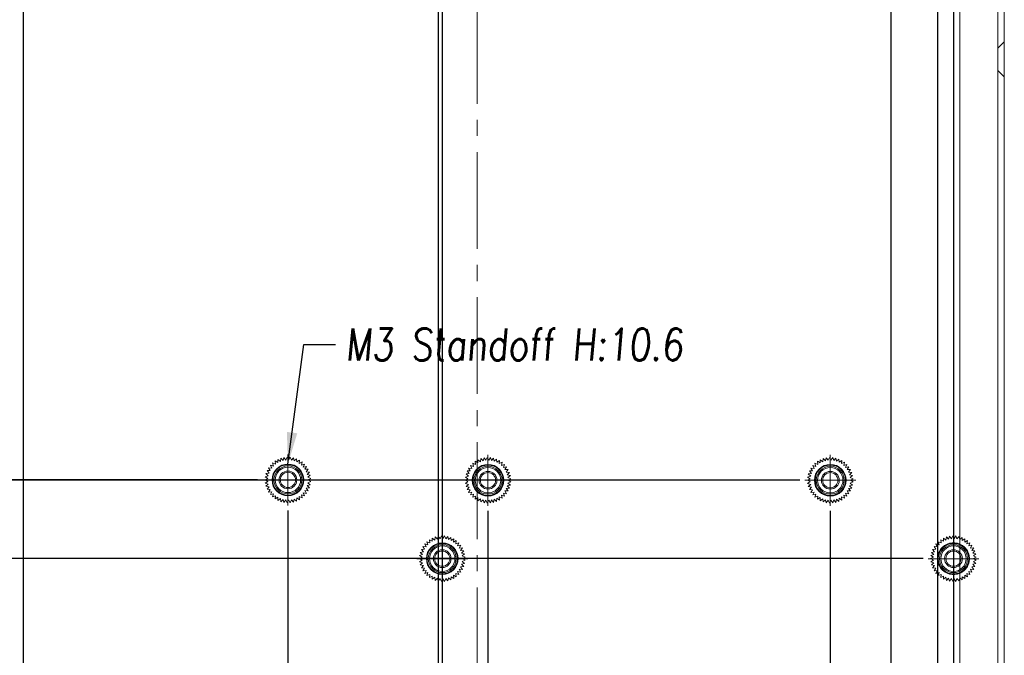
# Model space of a CAD drawing. Header units: millimetres. Extents: x 4497 to 11741, y 5958 to 12619.
# Tile 161 of 256: x 5378 to 5533, y 9613 to 9713. Entities that reach past the tile are written whole.
import ezdxf

# ---------------------------------------------------------------- set-up
doc = ezdxf.new("R2010")
doc.units = ezdxf.units.MM
doc.header["$LTSCALE"] = 0.8
doc.header["$PDMODE"] = 3
doc.header["$PDSIZE"] = 0.3125
for name, pattern in [('CENTER', [50.8, 31.75, -6.35, 6.35, -6.35]), ('CENTER2', [28.575, 19.05, -3.175, 3.175, -3.175]), ('HIDDEN', [9.525, 6.35, -3.175])]:
    doc.linetypes.add(name, pattern=pattern)
doc.layers.get('0').update_dxf_attribs({"linetype": 'CONTINUOUS', "lineweight": 0})
doc.layers.get('Defpoints').update_dxf_attribs({"linetype": 'CONTINUOUS', "lineweight": 0})
for name, color, linetype, lineweight in [('1', 2, 'CENTER', 0), ('2', 3, 'CONTINUOUS', 0), ('3', 5, 'HIDDEN', 0), ('4', 1, 'CENTER2', 9), ('M3-4', 6, 'CONTINUOUS', 0)]:
    doc.layers.add(name, color=color, linetype=linetype, lineweight=lineweight)
doc.styles.get("Standard").update_dxf_attribs({"font": 'romans.shx', "width": 0.8, "oblique": 5, "bigfont": 'whgtxt.shx'})
doc.dimstyles.get("Standard").update_dxf_attribs({"dimtxt": 2.5, "dimasz": 2.5, "dimexe": 0.8, "dimexo": 0.8, "dimgap": 0.8, "dimtad": 1, "dimdsep": 46, "dimtxsty": 'Standard', "dimcen": 0, "dimclrd": 3, "dimclre": 3, "dimclrt": 3, "dimazin": 0, "dimtp": 0.001, "dimtm": 0.001, "dimtfac": 1, "dimtmove": 0, "dimatfit": 3, "dimfxl": 0, "dimtolj": 1, "dimarcsym": 0})

# ---------------------------------------------------------------- blocks, each defined once
blk = doc.blocks.new('X')
at = {"layer": '1'}
for p, q in [((5251.84, 13719.59), (5251.84, 13727.59)), ((5247.84, 13723.59), (5255.84, 13723.59))]:
    blk.add_line(p, q, dxfattribs=at)
blk = doc.blocks.new('*D253')
at = {"layer": '2', "color": 3, "lineweight": -2}
for p, q in [((5520.37, 9627.81), (5347.67, 9627.81)), ((5348.47, 9606.46), (5348.47, 9625.31)), ((5351.37, 9603.96), (5347.67, 9603.96))]:
    blk.add_line(p, q, dxfattribs=at)
at = {"layer": '2', "color": 3}
for points in [[(5348.05, 9625.31), (5348.88, 9625.31), (5348.47, 9627.81)], [(5348.05, 9606.46), (5348.88, 9606.46), (5348.47, 9603.96)]]:
    blk.add_solid(points, dxfattribs=at)
at = {"layer": 'Defpoints', "color": 0}
for p in [(5348.47, 9627.81), (5521.17, 9627.81), (5352.17, 9603.96)]:
    blk.add_point(p, dxfattribs=at)
at = {"layer": '2', "color": 3, "insert": (5346.42, 9615.88), "char_height": 2.5, "attachment_point": 5, "rotation": 90}
blk.add_mtext('\\A1;23.85', dxfattribs=at)
blk = doc.blocks.new('*D254')
at = {"layer": '2', "color": 3, "lineweight": -2}
for p, q in [((5500.97, 9640.16), (5343.17, 9640.16)), ((5343.97, 9606.46), (5343.97, 9637.66)), ((5351.37, 9603.96), (5343.17, 9603.96))]:
    blk.add_line(p, q, dxfattribs=at)
at = {"layer": '2', "color": 3}
for points in [[(5343.55, 9637.66), (5344.38, 9637.66), (5343.97, 9640.16)], [(5343.55, 9606.46), (5344.38, 9606.46), (5343.97, 9603.96)]]:
    blk.add_solid(points, dxfattribs=at)
at = {"layer": 'Defpoints', "color": 0}
for p in [(5343.97, 9640.16), (5501.77, 9640.16), (5352.17, 9603.96)]:
    blk.add_point(p, dxfattribs=at)
at = {"layer": '2', "color": 3, "insert": (5341.92, 9622.06), "char_height": 2.5, "attachment_point": 5, "rotation": 90}
blk.add_mtext('\\A1;36.2', dxfattribs=at)
blk = doc.blocks.new('*D255')
at = {"layer": '2', "color": 3, "lineweight": -2}
for p, q in [((5415.57, 9640.21), (5338.67, 9640.21)), ((5339.47, 9606.46), (5339.47, 9637.71)), ((5351.37, 9603.96), (5338.67, 9603.96))]:
    blk.add_line(p, q, dxfattribs=at)
at = {"layer": '2', "color": 3}
for points in [[(5339.05, 9637.71), (5339.88, 9637.71), (5339.47, 9640.21)], [(5339.05, 9606.46), (5339.88, 9606.46), (5339.47, 9603.96)]]:
    blk.add_solid(points, dxfattribs=at)
at = {"layer": 'Defpoints', "color": 0}
for p in [(5339.47, 9640.21), (5416.37, 9640.21), (5352.17, 9603.96)]:
    blk.add_point(p, dxfattribs=at)
at = {"layer": '2', "color": 3, "insert": (5337.42, 9622.08), "char_height": 2.5, "attachment_point": 5, "rotation": 90}
blk.add_mtext('\\A1;36.25', dxfattribs=at)
blk = doc.blocks.new('*D256')
at = {"layer": '2', "color": 3, "lineweight": -2}
for p, q in [((5520.37, 9742.81), (5334.17, 9742.81)), ((5334.97, 9606.46), (5334.97, 9740.31)), ((5351.37, 9603.96), (5334.17, 9603.96))]:
    blk.add_line(p, q, dxfattribs=at)
at = {"layer": '2', "color": 3}
for points in [[(5334.55, 9740.31), (5335.38, 9740.31), (5334.97, 9742.81)], [(5334.55, 9606.46), (5335.38, 9606.46), (5334.97, 9603.96)]]:
    blk.add_solid(points, dxfattribs=at)
at = {"layer": 'Defpoints', "color": 0}
for p in [(5334.97, 9742.81), (5521.17, 9742.81), (5352.17, 9603.96)]:
    blk.add_point(p, dxfattribs=at)
at = {"layer": '2', "color": 3, "insert": (5332.92, 9673.38), "char_height": 2.5, "attachment_point": 5, "rotation": 90}
blk.add_mtext('\\A1;138.85', dxfattribs=at)
blk = doc.blocks.new('*D258')
at = {"layer": '2', "color": 3, "lineweight": -2}
for p, q in [((5520.37, 9838.81), (5325.17, 9838.81)), ((5325.97, 9606.46), (5325.97, 9836.31)), ((5351.37, 9603.96), (5325.17, 9603.96))]:
    blk.add_line(p, q, dxfattribs=at)
at = {"layer": '2', "color": 3}
for points in [[(5325.55, 9836.31), (5326.38, 9836.31), (5325.97, 9838.81)], [(5325.55, 9606.46), (5326.38, 9606.46), (5325.97, 9603.96)]]:
    blk.add_solid(points, dxfattribs=at)
at = {"layer": 'Defpoints', "color": 0}
for p in [(5325.97, 9838.81), (5521.17, 9838.81), (5352.17, 9603.96)]:
    blk.add_point(p, dxfattribs=at)
at = {"layer": '2', "color": 3, "insert": (5323.92, 9721.38), "char_height": 2.5, "attachment_point": 5, "rotation": 90}
blk.add_mtext('\\A1;234.85', dxfattribs=at)
blk = doc.blocks.new('*D259')
at = {"layer": '2', "color": 3, "lineweight": -2}
for p, q in [((5443.22, 9857.46), (5320.67, 9857.46)), ((5321.47, 9606.46), (5321.47, 9854.96)), ((5351.37, 9603.96), (5320.67, 9603.96))]:
    blk.add_line(p, q, dxfattribs=at)
at = {"layer": '2', "color": 3}
for points in [[(5321.05, 9854.96), (5321.88, 9854.96), (5321.47, 9857.46)], [(5321.05, 9606.46), (5321.88, 9606.46), (5321.47, 9603.96)]]:
    blk.add_solid(points, dxfattribs=at)
at = {"layer": 'Defpoints', "color": 0}
for p in [(5321.47, 9857.46), (5444.02, 9857.46), (5352.17, 9603.96)]:
    blk.add_point(p, dxfattribs=at)
at = {"layer": '2', "color": 3, "insert": (5319.42, 9730.71), "char_height": 2.5, "attachment_point": 5, "rotation": 90}
blk.add_mtext('\\A1;253.5', dxfattribs=at)
blk = doc.blocks.new('*D260')
at = {"layer": '2', "color": 3, "lineweight": -2}
for p, q in [((5443.22, 9872.46), (5316.17, 9872.46)), ((5316.97, 9606.46), (5316.97, 9869.96)), ((5351.37, 9603.96), (5316.17, 9603.96))]:
    blk.add_line(p, q, dxfattribs=at)
at = {"layer": '2', "color": 3}
for points in [[(5316.55, 9869.96), (5317.38, 9869.96), (5316.97, 9872.46)], [(5316.55, 9606.46), (5317.38, 9606.46), (5316.97, 9603.96)]]:
    blk.add_solid(points, dxfattribs=at)
at = {"layer": 'Defpoints', "color": 0}
for p in [(5316.97, 9872.46), (5444.02, 9872.46), (5352.17, 9603.96)]:
    blk.add_point(p, dxfattribs=at)
at = {"layer": '2', "color": 3, "insert": (5314.92, 9738.21), "char_height": 2.5, "attachment_point": 5, "rotation": 90}
blk.add_mtext('\\A1;268.5', dxfattribs=at)
blk = doc.blocks.new('*D261')
at = {"layer": '2', "color": 3, "lineweight": -2}
for p, q in [((5517.87, 9876.46), (5311.67, 9876.46)), ((5312.47, 9606.46), (5312.47, 9873.96)), ((5351.37, 9603.96), (5311.67, 9603.96))]:
    blk.add_line(p, q, dxfattribs=at)
at = {"layer": '2', "color": 3}
for points in [[(5312.05, 9873.96), (5312.88, 9873.96), (5312.47, 9876.46)], [(5312.05, 9606.46), (5312.88, 9606.46), (5312.47, 9603.96)]]:
    blk.add_solid(points, dxfattribs=at)
at = {"layer": 'Defpoints', "color": 0}
for p in [(5312.47, 9876.46), (5518.67, 9876.46), (5352.17, 9603.96)]:
    blk.add_point(p, dxfattribs=at)
at = {"layer": '2', "color": 3, "insert": (5310.42, 9740.21), "char_height": 2.5, "attachment_point": 5, "rotation": 90}
blk.add_mtext('\\A1;272.5', dxfattribs=at)
blk = doc.blocks.new('*D262')
at = {"layer": '2', "color": 3, "lineweight": -2}
for p, q in [((5517.87, 9891.46), (5307.17, 9891.46)), ((5307.97, 9606.46), (5307.97, 9888.96)), ((5351.37, 9603.96), (5307.17, 9603.96))]:
    blk.add_line(p, q, dxfattribs=at)
at = {"layer": '2', "color": 3}
for points in [[(5307.55, 9888.96), (5308.38, 9888.96), (5307.97, 9891.46)], [(5307.55, 9606.46), (5308.38, 9606.46), (5307.97, 9603.96)]]:
    blk.add_solid(points, dxfattribs=at)
at = {"layer": 'Defpoints', "color": 0}
for p in [(5307.97, 9891.46), (5518.67, 9891.46), (5352.17, 9603.96)]:
    blk.add_point(p, dxfattribs=at)
at = {"layer": '2', "color": 3, "insert": (5305.92, 9747.71), "char_height": 2.5, "attachment_point": 5, "rotation": 90}
blk.add_mtext('\\A1;287.5', dxfattribs=at)
blk = doc.blocks.new('*D267')
at = {"layer": '2', "color": 3, "lineweight": -2}
for p, q in [((5451.87, 9635.36), (5451.87, 9284.87)), ((5447.67, 9285.67), (5435.69, 9285.67)), ((5450.17, 9283.26), (5450.17, 9286.47)), ((5451.87, 9285.67), (5450.17, 9285.67)), ((5454.37, 9285.67), (5456.87, 9285.67))]:
    blk.add_line(p, q, dxfattribs=at)
at = {"layer": '2', "color": 3}
for points in [[(5447.67, 9286.08), (5447.67, 9285.25), (5450.17, 9285.67)], [(5454.37, 9286.08), (5454.37, 9285.25), (5451.87, 9285.67)]]:
    blk.add_solid(points, dxfattribs=at)
at = {"layer": 'Defpoints', "color": 0}
for p in [(5451.87, 9636.16), (5451.87, 9285.67), (5450.17, 9282.46)]:
    blk.add_point(p, dxfattribs=at)
at = {"layer": '2', "color": 3, "insert": (5438.46, 9287.72), "char_height": 2.5, "attachment_point": 5}
blk.add_mtext('\\A1;1.7', dxfattribs=at)
blk = doc.blocks.new('*D269')
at = {"layer": '2', "color": 3, "lineweight": -2}
for p, q in [((5505.77, 9635.36), (5505.77, 9270.87)), ((5450.17, 9281.66), (5450.17, 9270.87)), ((5452.67, 9271.67), (5503.27, 9271.67))]:
    blk.add_line(p, q, dxfattribs=at)
at = {"layer": '2', "color": 3}
for points in [[(5452.67, 9272.09), (5452.67, 9271.26), (5450.17, 9271.67)], [(5503.27, 9272.09), (5503.27, 9271.26), (5505.77, 9271.67)]]:
    blk.add_solid(points, dxfattribs=at)
at = {"layer": 'Defpoints', "color": 0}
for p in [(5505.77, 9636.16), (5450.17, 9282.46), (5505.77, 9271.67)]:
    blk.add_point(p, dxfattribs=at)
at = {"layer": '2', "color": 3, "insert": (5477.97, 9273.72), "char_height": 2.5, "attachment_point": 5}
blk.add_mtext('\\A1;55.6', dxfattribs=at)
blk = doc.blocks.new('*D270')
at = {"layer": '2', "color": 3, "lineweight": -2}
for p, q in [((5515.32, 9856.66), (5515.32, 9261.87)), ((5450.17, 9281.66), (5450.17, 9261.87)), ((5452.67, 9262.67), (5512.82, 9262.67))]:
    blk.add_line(p, q, dxfattribs=at)
at = {"layer": '2', "color": 3}
for points in [[(5452.67, 9263.09), (5452.67, 9262.26), (5450.17, 9262.67)], [(5512.82, 9263.09), (5512.82, 9262.26), (5515.32, 9262.67)]]:
    blk.add_solid(points, dxfattribs=at)
at = {"layer": 'Defpoints', "color": 0}
for p in [(5515.32, 9857.46), (5450.17, 9282.46), (5515.32, 9262.67)]:
    blk.add_point(p, dxfattribs=at)
at = {"layer": '2', "color": 3, "insert": (5482.75, 9264.72), "char_height": 2.5, "attachment_point": 5}
blk.add_mtext('\\A1;65.15', dxfattribs=at)
blk = doc.blocks.new('*D272')
at = {"layer": '2', "color": 3, "lineweight": -2}
for p, q in [((5522.67, 9886.66), (5522.67, 9257.37)), ((5450.17, 9281.66), (5450.17, 9257.37)), ((5452.67, 9258.17), (5520.17, 9258.17))]:
    blk.add_line(p, q, dxfattribs=at)
at = {"layer": '2', "color": 3}
for points in [[(5452.67, 9258.59), (5452.67, 9257.76), (5450.17, 9258.17)], [(5520.17, 9258.59), (5520.17, 9257.76), (5522.67, 9258.17)]]:
    blk.add_solid(points, dxfattribs=at)
at = {"layer": 'Defpoints', "color": 0}
for p in [(5522.67, 9887.46), (5450.17, 9282.46), (5522.67, 9258.17)]:
    blk.add_point(p, dxfattribs=at)
at = {"layer": '2', "color": 3, "insert": (5486.42, 9260.22), "char_height": 2.5, "attachment_point": 5}
blk.add_mtext('\\A1;72.5', dxfattribs=at)
blk = doc.blocks.new('*D273')
at = {"layer": '2', "color": 3, "lineweight": -2}
for p, q in [((5525.17, 9834.01), (5525.17, 9248.37)), ((5450.17, 9281.66), (5450.17, 9248.37)), ((5452.67, 9249.17), (5522.67, 9249.17))]:
    blk.add_line(p, q, dxfattribs=at)
at = {"layer": '2', "color": 3}
for points in [[(5452.67, 9249.59), (5452.67, 9248.76), (5450.17, 9249.17)], [(5522.67, 9249.59), (5522.67, 9248.76), (5525.17, 9249.17)]]:
    blk.add_solid(points, dxfattribs=at)
at = {"layer": 'Defpoints', "color": 0}
for p in [(5525.17, 9834.81), (5450.17, 9282.46), (5525.17, 9249.17)]:
    blk.add_point(p, dxfattribs=at)
at = {"layer": '2', "color": 3, "insert": (5487.67, 9251.22), "char_height": 2.5, "attachment_point": 5}
blk.add_mtext('\\A1;75', dxfattribs=at)
blk = doc.blocks.new('*D276')
at = {"layer": '2', "color": 3, "lineweight": -2}
for p, q in [((5444.67, 9834.01), (5444.67, 9270.87)), ((5450.17, 9285.67), (5450.17, 9270.87)), ((5442.17, 9271.67), (5433.84, 9271.67)), ((5450.17, 9271.67), (5444.67, 9271.67)), ((5452.67, 9271.67), (5455.17, 9271.67))]:
    blk.add_line(p, q, dxfattribs=at)
at = {"layer": '2', "color": 3}
for points in [[(5442.17, 9272.09), (5442.17, 9271.26), (5444.67, 9271.67)], [(5452.67, 9272.09), (5452.67, 9271.26), (5450.17, 9271.67)]]:
    blk.add_solid(points, dxfattribs=at)
at = {"layer": 'Defpoints', "color": 0}
for p in [(5444.67, 9834.81), (5450.17, 9286.47), (5444.67, 9271.67)]:
    blk.add_point(p, dxfattribs=at)
at = {"layer": '2', "color": 3, "insert": (5436.75, 9273.72), "char_height": 2.5, "attachment_point": 5}
blk.add_mtext('\\A1;5.5', dxfattribs=at)
blk = doc.blocks.new('*D277')
at = {"layer": '2', "color": 3, "lineweight": -2}
for p, q in [((5444.02, 9856.66), (5444.02, 9266.37)), ((5450.17, 9285.67), (5450.17, 9266.37)), ((5441.52, 9267.17), (5431.41, 9267.17)), ((5450.17, 9267.17), (5444.02, 9267.17)), ((5452.67, 9267.17), (5455.17, 9267.17))]:
    blk.add_line(p, q, dxfattribs=at)
at = {"layer": '2', "color": 3}
for points in [[(5441.52, 9267.59), (5441.52, 9266.76), (5444.02, 9267.17)], [(5452.67, 9267.59), (5452.67, 9266.76), (5450.17, 9267.17)]]:
    blk.add_solid(points, dxfattribs=at)
at = {"layer": 'Defpoints', "color": 0}
for p in [(5444.02, 9857.46), (5450.17, 9286.47), (5444.02, 9267.17)]:
    blk.add_point(p, dxfattribs=at)
at = {"layer": '2', "color": 3, "insert": (5435.22, 9269.22), "char_height": 2.5, "attachment_point": 5}
blk.add_mtext('\\A1;6.15', dxfattribs=at)
blk = doc.blocks.new('*D279')
at = {"layer": '2', "color": 3, "lineweight": -2}
for p, q in [((5420.37, 9635.41), (5420.37, 9257.37)), ((5450.17, 9285.67), (5450.17, 9257.37)), ((5447.67, 9258.17), (5422.87, 9258.17))]:
    blk.add_line(p, q, dxfattribs=at)
at = {"layer": '2', "color": 3}
for points in [[(5422.87, 9258.59), (5422.87, 9257.76), (5420.37, 9258.17)], [(5447.67, 9258.59), (5447.67, 9257.76), (5450.17, 9258.17)]]:
    blk.add_solid(points, dxfattribs=at)
at = {"layer": 'Defpoints', "color": 0}
for p in [(5420.37, 9636.21), (5450.17, 9286.47), (5420.37, 9258.17)]:
    blk.add_point(p, dxfattribs=at)
at = {"layer": '2', "color": 3, "insert": (5435.27, 9260.22), "char_height": 2.5, "attachment_point": 5}
blk.add_mtext('\\A1;29.8', dxfattribs=at)
blk = doc.blocks.new('*D282')
at = {"layer": '2', "color": 3, "lineweight": -2}
for p, q in [((5378.67, 9871.66), (5378.67, 9243.87)), ((5450.17, 9285.67), (5450.17, 9243.87)), ((5447.67, 9244.67), (5381.17, 9244.67))]:
    blk.add_line(p, q, dxfattribs=at)
at = {"layer": '2', "color": 3}
for points in [[(5381.17, 9245.09), (5381.17, 9244.26), (5378.67, 9244.67)], [(5447.67, 9245.09), (5447.67, 9244.26), (5450.17, 9244.67)]]:
    blk.add_solid(points, dxfattribs=at)
at = {"layer": 'Defpoints', "color": 0}
for p in [(5378.67, 9872.46), (5450.17, 9286.47), (5378.67, 9244.67)]:
    blk.add_point(p, dxfattribs=at)
at = {"layer": '2', "color": 3, "insert": (5414.42, 9246.72), "char_height": 2.5, "attachment_point": 5}
blk.add_mtext('\\A1;71.5', dxfattribs=at)

msp = doc.modelspace()

# ---------------------------------------------------------------- linework, layer by layer
at = {"linetype": 'Continuous'}
for p, q in [((5533.171, 9303.457), (5533.171, 9904.457)), ((5532.171, 9303.457), (5532.171, 9780.457)), ((5526.171, 9779.457), (5526.171, 9304.457)), ((5418.793, 9642.94), (5418.793, 9643.442)), ((5418.793, 9643.442), (5419.188, 9643.133)), ((5419.188, 9643.133), (5419.258, 9643.63)), ((5419.258, 9643.63), (5419.607, 9643.269)), ((5419.607, 9643.269), (5419.746, 9643.752)), ((5419.746, 9643.752), (5420.041, 9643.346)), ((5420.041, 9643.346), (5420.245, 9643.804)), ((5420.245, 9643.804), (5420.481, 9643.361)), ((5420.481, 9643.361), (5420.747, 9643.787)), ((5420.747, 9643.787), (5420.919, 9643.315)), ((5420.919, 9643.315), (5421.242, 9643.7)), ((5421.242, 9643.7), (5421.346, 9643.208)), ((5421.346, 9643.208), (5421.719, 9643.545)), ((5421.719, 9643.545), (5421.754, 9643.043)), ((5421.754, 9643.043), (5422.171, 9643.324)), ((5422.171, 9643.324), (5422.136, 9642.823)), ((5417.584, 9641.688), (5417.318, 9642.114)), ((5417.318, 9642.114), (5417.817, 9642.062)), ((5417.817, 9642.062), (5417.613, 9642.521)), ((5417.613, 9642.521), (5418.1, 9642.399)), ((5418.1, 9642.399), (5417.962, 9642.882)), ((5417.962, 9642.882), (5418.428, 9642.694)), ((5418.428, 9642.694), (5418.358, 9643.191)), ((5418.358, 9643.191), (5418.793, 9642.94)), ((5422.136, 9642.823), (5422.587, 9643.043)), ((5422.587, 9643.043), (5422.483, 9642.552)), ((5422.483, 9642.552), (5422.96, 9642.707)), ((5422.96, 9642.707), (5422.789, 9642.235)), ((5422.789, 9642.235), (5423.283, 9642.323)), ((5423.283, 9642.323), (5423.047, 9641.879)), ((5423.047, 9641.879), (5423.549, 9641.897)), ((5423.549, 9641.897), (5423.254, 9641.49)), ((5416.771, 9640.207), (5417.222, 9640.427)), ((5417.222, 9639.986), (5416.771, 9640.207)), ((5416.806, 9640.708), (5417.283, 9640.863)), ((5417.222, 9640.427), (5416.806, 9640.708)), ((5416.91, 9641.199), (5417.405, 9641.286)), ((5417.283, 9640.863), (5416.91, 9641.199)), ((5417.082, 9641.671), (5417.584, 9641.688)), ((5417.405, 9641.286), (5417.082, 9641.671)), ((5423.254, 9641.49), (5423.754, 9641.438)), ((5423.754, 9641.438), (5423.405, 9641.077)), ((5423.405, 9641.077), (5423.892, 9640.955)), ((5423.892, 9640.955), (5423.496, 9640.646)), ((5423.496, 9640.646), (5423.962, 9640.458)), ((5423.962, 9640.458), (5423.527, 9640.207)), ((5423.527, 9640.207), (5423.962, 9639.956)), ((5416.806, 9639.706), (5417.222, 9639.986)), ((5417.283, 9639.55), (5416.806, 9639.706)), ((5416.91, 9639.214), (5417.283, 9639.55)), ((5417.405, 9639.127), (5416.91, 9639.214)), ((5417.082, 9638.742), (5417.405, 9639.127)), ((5417.584, 9638.725), (5417.082, 9638.742)), ((5417.318, 9638.299), (5417.584, 9638.725)), ((5423.754, 9638.975), (5423.254, 9638.923)), ((5423.254, 9638.923), (5423.549, 9638.517)), ((5423.892, 9639.458), (5423.405, 9639.337)), ((5423.405, 9639.337), (5423.754, 9638.975)), ((5423.962, 9639.956), (5423.496, 9639.767)), ((5423.496, 9639.767), (5423.892, 9639.458)), ((5417.817, 9638.351), (5417.318, 9638.299)), ((5417.613, 9637.893), (5417.817, 9638.351)), ((5418.1, 9638.014), (5417.613, 9637.893)), ((5417.962, 9637.531), (5418.1, 9638.014)), ((5418.428, 9637.719), (5417.962, 9637.531)), ((5418.358, 9637.222), (5418.428, 9637.719)), ((5418.793, 9637.473), (5418.358, 9637.222)), ((5418.793, 9636.971), (5418.793, 9637.473)), ((5419.188, 9637.28), (5418.793, 9636.971)), ((5419.258, 9636.783), (5419.188, 9637.28)), ((5419.607, 9637.144), (5419.258, 9636.783)), ((5419.746, 9636.661), (5419.607, 9637.144)), ((5420.041, 9637.068), (5419.746, 9636.661)), ((5420.245, 9636.609), (5420.041, 9637.068)), ((5420.919, 9637.098), (5420.747, 9636.626)), ((5421.242, 9636.714), (5420.919, 9637.098)), ((5421.346, 9637.205), (5421.242, 9636.714)), ((5421.719, 9636.869), (5421.346, 9637.205)), ((5421.754, 9637.37), (5421.719, 9636.869)), ((5422.171, 9637.089), (5421.754, 9637.37)), ((5422.136, 9637.59), (5422.171, 9637.089)), ((5422.587, 9637.37), (5422.136, 9637.59)), ((5422.483, 9637.861), (5422.587, 9637.37)), ((5422.96, 9637.706), (5422.483, 9637.861)), ((5422.789, 9638.178), (5422.96, 9637.706)), ((5423.283, 9638.091), (5422.789, 9638.178)), ((5423.047, 9638.534), (5423.283, 9638.091)), ((5423.549, 9638.517), (5423.047, 9638.534)), ((5420.481, 9637.052), (5420.245, 9636.609)), ((5420.747, 9636.626), (5420.481, 9637.052))]:
    msp.add_line(p, q, dxfattribs=at)
for centre, radius in [((5420.371, 9640.207), 2.5), ((5420.371, 9640.207), 2.5), ((5420.371, 9640.207), 2.5), ((5420.371, 9640.207), 2.4), ((5420.371, 9640.207), 2.2), ((5420.371, 9640.207), 2), ((5451.871, 9640.157), 2.5), ((5451.871, 9640.157), 2.5), ((5505.771, 9640.157), 2.5), ((5505.771, 9640.157), 2.5), ((5420.371, 9640.207), 1.4), ((5420.371, 9640.207), 1.2), ((5444.671, 9627.807), 2.5), ((5444.671, 9627.807), 2.5)]:
    msp.add_circle(centre, radius, dxfattribs=at)
msp.add_arc((5525.171, 9627.807), 2.5, 66.32505, 293.67495, dxfattribs=at)
msp.add_arc((5525.171, 9627.807), 2.5, 66.32505, 293.67495, dxfattribs=at)
at = {"layer": '3'}
for p, q in [((5533.171, 9709.207), (5532.171, 9708.207)), ((5532.171, 9704.707), (5533.171, 9703.707))]:
    msp.add_line(p, q, dxfattribs=at)
msp.add_arc((5525.171, 9627.807), 2.5, 293.67495, 66.32505, dxfattribs=at)
msp.add_arc((5525.171, 9627.807), 2.5, 293.67495, 66.32505, dxfattribs=at)
at = {"layer": '4'}
msp.add_line((5450.171, 9920.457), (5450.171, 9282.457), dxfattribs=at)
at = {"layer": 'M3-4', "linetype": 'Continuous'}
for p, q in [((5450.293, 9643.392), (5450.688, 9643.083)), ((5450.293, 9642.89), (5450.293, 9643.392)), ((5450.688, 9643.083), (5450.758, 9643.58)), ((5450.758, 9643.58), (5451.107, 9643.219)), ((5451.107, 9643.219), (5451.246, 9643.702)), ((5451.246, 9643.702), (5451.541, 9643.296)), ((5451.541, 9643.296), (5451.745, 9643.754)), ((5451.745, 9643.754), (5451.981, 9643.311)), ((5451.981, 9643.311), (5452.247, 9643.737)), ((5452.247, 9643.737), (5452.419, 9643.265)), ((5452.419, 9643.265), (5452.742, 9643.65)), ((5452.742, 9643.65), (5452.846, 9643.158)), ((5452.846, 9643.158), (5453.219, 9643.495)), ((5453.219, 9643.495), (5453.254, 9642.993)), ((5453.254, 9642.993), (5453.671, 9643.274)), ((5453.671, 9643.274), (5453.636, 9642.773)), ((5504.193, 9643.392), (5504.588, 9643.083)), ((5504.193, 9642.89), (5504.193, 9643.392)), ((5504.588, 9643.083), (5504.658, 9643.58)), ((5504.658, 9643.58), (5505.007, 9643.219)), ((5505.007, 9643.219), (5505.146, 9643.702)), ((5505.146, 9643.702), (5505.441, 9643.296)), ((5505.441, 9643.296), (5505.645, 9643.754)), ((5505.645, 9643.754), (5505.881, 9643.311)), ((5505.881, 9643.311), (5506.147, 9643.737)), ((5506.147, 9643.737), (5506.319, 9643.265)), ((5506.319, 9643.265), (5506.642, 9643.65)), ((5506.642, 9643.65), (5506.746, 9643.158)), ((5506.746, 9643.158), (5507.119, 9643.495)), ((5507.119, 9643.495), (5507.154, 9642.993)), ((5507.154, 9642.993), (5507.571, 9643.274)), ((5507.571, 9643.274), (5507.536, 9642.773)), ((5448.818, 9642.064), (5449.317, 9642.012)), ((5449.084, 9641.638), (5448.818, 9642.064)), ((5449.113, 9642.471), (5449.6, 9642.349)), ((5449.317, 9642.012), (5449.113, 9642.471)), ((5449.462, 9642.832), (5449.928, 9642.644)), ((5449.6, 9642.349), (5449.462, 9642.832)), ((5449.858, 9643.141), (5450.293, 9642.89)), ((5449.928, 9642.644), (5449.858, 9643.141)), ((5453.636, 9642.773), (5454.087, 9642.993)), ((5454.087, 9642.993), (5453.983, 9642.502)), ((5453.983, 9642.502), (5454.46, 9642.657)), ((5454.46, 9642.657), (5454.289, 9642.185)), ((5454.289, 9642.185), (5454.783, 9642.273)), ((5454.783, 9642.273), (5454.547, 9641.829)), ((5454.547, 9641.829), (5455.049, 9641.847)), ((5455.049, 9641.847), (5454.754, 9641.44)), ((5502.718, 9642.064), (5503.217, 9642.012)), ((5502.984, 9641.638), (5502.718, 9642.064)), ((5503.013, 9642.471), (5503.5, 9642.349)), ((5503.217, 9642.012), (5503.013, 9642.471)), ((5503.362, 9642.832), (5503.828, 9642.644)), ((5503.5, 9642.349), (5503.362, 9642.832)), ((5503.758, 9643.141), (5504.193, 9642.89)), ((5503.828, 9642.644), (5503.758, 9643.141)), ((5507.536, 9642.773), (5507.987, 9642.993)), ((5507.987, 9642.993), (5507.883, 9642.502)), ((5507.883, 9642.502), (5508.36, 9642.657)), ((5508.36, 9642.657), (5508.189, 9642.185)), ((5508.189, 9642.185), (5508.683, 9642.273)), ((5508.683, 9642.273), (5508.447, 9641.829)), ((5508.447, 9641.829), (5508.949, 9641.847)), ((5508.949, 9641.847), (5508.654, 9641.44)), ((5448.271, 9640.157), (5448.722, 9640.377)), ((5448.306, 9640.658), (5448.783, 9640.813)), ((5448.722, 9640.377), (5448.306, 9640.658)), ((5448.41, 9641.149), (5448.905, 9641.236)), ((5448.783, 9640.813), (5448.41, 9641.149)), ((5448.582, 9641.621), (5449.084, 9641.638)), ((5448.905, 9641.236), (5448.582, 9641.621)), ((5454.754, 9641.44), (5455.254, 9641.388)), ((5455.254, 9641.388), (5454.905, 9641.027)), ((5454.905, 9641.027), (5455.392, 9640.905)), ((5455.392, 9640.905), (5454.996, 9640.596)), ((5454.996, 9640.596), (5455.462, 9640.408)), ((5455.462, 9640.408), (5455.027, 9640.157)), ((5502.171, 9640.157), (5502.622, 9640.377)), ((5502.206, 9640.658), (5502.683, 9640.813)), ((5502.622, 9640.377), (5502.206, 9640.658)), ((5502.31, 9641.149), (5502.805, 9641.236)), ((5502.683, 9640.813), (5502.31, 9641.149)), ((5502.482, 9641.621), (5502.984, 9641.638)), ((5502.805, 9641.236), (5502.482, 9641.621)), ((5508.654, 9641.44), (5509.154, 9641.388)), ((5509.154, 9641.388), (5508.805, 9641.027)), ((5508.805, 9641.027), (5509.292, 9640.905)), ((5509.292, 9640.905), (5508.896, 9640.596)), ((5508.896, 9640.596), (5509.362, 9640.408)), ((5509.362, 9640.408), (5508.927, 9640.157)), ((5448.722, 9639.936), (5448.271, 9640.157)), ((5448.306, 9639.656), (5448.722, 9639.936)), ((5448.783, 9639.5), (5448.306, 9639.656)), ((5448.41, 9639.164), (5448.783, 9639.5)), ((5448.905, 9639.077), (5448.41, 9639.164)), ((5448.582, 9638.692), (5448.905, 9639.077)), ((5449.084, 9638.675), (5448.582, 9638.692)), ((5448.818, 9638.249), (5449.084, 9638.675)), ((5455.254, 9638.925), (5454.754, 9638.873)), ((5454.754, 9638.873), (5455.049, 9638.467)), ((5455.392, 9639.408), (5454.905, 9639.287)), ((5454.905, 9639.287), (5455.254, 9638.925)), ((5455.462, 9639.906), (5454.996, 9639.717)), ((5454.996, 9639.717), (5455.392, 9639.408)), ((5455.027, 9640.157), (5455.462, 9639.906)), ((5502.622, 9639.936), (5502.171, 9640.157)), ((5502.206, 9639.656), (5502.622, 9639.936)), ((5502.683, 9639.5), (5502.206, 9639.656)), ((5502.31, 9639.164), (5502.683, 9639.5)), ((5502.805, 9639.077), (5502.31, 9639.164)), ((5502.482, 9638.692), (5502.805, 9639.077)), ((5502.984, 9638.675), (5502.482, 9638.692)), ((5502.718, 9638.249), (5502.984, 9638.675)), ((5509.154, 9638.925), (5508.654, 9638.873)), ((5508.654, 9638.873), (5508.949, 9638.467)), ((5509.292, 9639.408), (5508.805, 9639.287)), ((5508.805, 9639.287), (5509.154, 9638.925)), ((5509.362, 9639.906), (5508.896, 9639.717)), ((5508.896, 9639.717), (5509.292, 9639.408)), ((5508.927, 9640.157), (5509.362, 9639.906)), ((5449.317, 9638.301), (5448.818, 9638.249)), ((5449.113, 9637.843), (5449.317, 9638.301)), ((5449.6, 9637.964), (5449.113, 9637.843)), ((5449.462, 9637.481), (5449.6, 9637.964)), ((5449.928, 9637.669), (5449.462, 9637.481)), ((5449.858, 9637.172), (5449.928, 9637.669)), ((5450.293, 9637.423), (5449.858, 9637.172)), ((5450.293, 9636.921), (5450.293, 9637.423)), ((5450.688, 9637.23), (5450.293, 9636.921)), ((5450.758, 9636.733), (5450.688, 9637.23)), ((5451.107, 9637.094), (5450.758, 9636.733)), ((5451.246, 9636.611), (5451.107, 9637.094)), ((5452.846, 9637.155), (5452.742, 9636.664)), ((5453.219, 9636.819), (5452.846, 9637.155)), ((5453.254, 9637.32), (5453.219, 9636.819)), ((5453.671, 9637.039), (5453.254, 9637.32)), ((5454.087, 9637.32), (5453.636, 9637.54)), ((5453.636, 9637.54), (5453.671, 9637.039)), ((5454.46, 9637.656), (5453.983, 9637.811)), ((5453.983, 9637.811), (5454.087, 9637.32)), ((5454.783, 9638.041), (5454.289, 9638.128)), ((5454.289, 9638.128), (5454.46, 9637.656)), ((5455.049, 9638.467), (5454.547, 9638.484)), ((5454.547, 9638.484), (5454.783, 9638.041)), ((5503.217, 9638.301), (5502.718, 9638.249)), ((5503.013, 9637.843), (5503.217, 9638.301)), ((5503.5, 9637.964), (5503.013, 9637.843)), ((5503.362, 9637.481), (5503.5, 9637.964)), ((5503.828, 9637.669), (5503.362, 9637.481)), ((5503.758, 9637.172), (5503.828, 9637.669)), ((5504.193, 9637.423), (5503.758, 9637.172)), ((5504.193, 9636.921), (5504.193, 9637.423)), ((5504.588, 9637.23), (5504.193, 9636.921)), ((5504.658, 9636.733), (5504.588, 9637.23)), ((5505.007, 9637.094), (5504.658, 9636.733)), ((5505.146, 9636.611), (5505.007, 9637.094)), ((5506.746, 9637.155), (5506.642, 9636.664)), ((5507.119, 9636.819), (5506.746, 9637.155)), ((5507.154, 9637.32), (5507.119, 9636.819)), ((5507.571, 9637.039), (5507.154, 9637.32)), ((5507.987, 9637.32), (5507.536, 9637.54)), ((5507.536, 9637.54), (5507.571, 9637.039)), ((5508.36, 9637.656), (5507.883, 9637.811)), ((5507.883, 9637.811), (5507.987, 9637.32)), ((5508.683, 9638.041), (5508.189, 9638.128)), ((5508.189, 9638.128), (5508.36, 9637.656)), ((5508.949, 9638.467), (5508.447, 9638.484)), ((5508.447, 9638.484), (5508.683, 9638.041)), ((5451.541, 9637.018), (5451.246, 9636.611)), ((5451.745, 9636.559), (5451.541, 9637.018)), ((5451.981, 9637.002), (5451.745, 9636.559)), ((5452.247, 9636.576), (5451.981, 9637.002)), ((5452.419, 9637.048), (5452.247, 9636.576)), ((5452.742, 9636.664), (5452.419, 9637.048)), ((5505.441, 9637.018), (5505.146, 9636.611)), ((5505.645, 9636.559), (5505.441, 9637.018)), ((5505.881, 9637.002), (5505.645, 9636.559)), ((5506.147, 9636.576), (5505.881, 9637.002)), ((5506.319, 9637.048), (5506.147, 9636.576)), ((5506.642, 9636.664), (5506.319, 9637.048)), ((5443.093, 9631.042), (5443.488, 9630.733)), ((5443.093, 9630.54), (5443.093, 9631.042)), ((5443.488, 9630.733), (5443.558, 9631.23)), ((5443.558, 9631.23), (5443.907, 9630.869)), ((5443.907, 9630.869), (5444.046, 9631.352)), ((5444.046, 9631.352), (5444.341, 9630.946)), ((5444.341, 9630.946), (5444.545, 9631.404)), ((5444.545, 9631.404), (5444.781, 9630.961)), ((5444.781, 9630.961), (5445.047, 9631.387)), ((5445.047, 9631.387), (5445.219, 9630.915)), ((5445.219, 9630.915), (5445.542, 9631.3)), ((5445.542, 9631.3), (5445.646, 9630.808)), ((5445.646, 9630.808), (5446.019, 9631.145)), ((5446.019, 9631.145), (5446.054, 9630.643)), ((5446.054, 9630.643), (5446.471, 9630.924)), ((5446.471, 9630.924), (5446.436, 9630.423)), ((5523.593, 9631.042), (5523.988, 9630.733)), ((5523.593, 9630.54), (5523.593, 9631.042)), ((5523.988, 9630.733), (5524.058, 9631.23)), ((5524.058, 9631.23), (5524.407, 9630.869)), ((5524.407, 9630.869), (5524.546, 9631.352)), ((5524.546, 9631.352), (5524.841, 9630.946)), ((5524.841, 9630.946), (5525.045, 9631.404)), ((5525.045, 9631.404), (5525.281, 9630.961)), ((5525.281, 9630.961), (5525.547, 9631.387)), ((5525.547, 9631.387), (5525.719, 9630.915)), ((5525.719, 9630.915), (5526.042, 9631.3)), ((5526.042, 9631.3), (5526.146, 9630.808)), ((5526.146, 9630.808), (5526.519, 9631.145)), ((5526.519, 9631.145), (5526.554, 9630.643)), ((5526.554, 9630.643), (5526.971, 9630.924)), ((5526.971, 9630.924), (5526.936, 9630.423)), ((5441.618, 9629.714), (5442.117, 9629.662)), ((5441.884, 9629.288), (5441.618, 9629.714)), ((5441.913, 9630.121), (5442.4, 9629.999)), ((5442.117, 9629.662), (5441.913, 9630.121)), ((5442.262, 9630.482), (5442.728, 9630.294)), ((5442.4, 9629.999), (5442.262, 9630.482)), ((5442.658, 9630.791), (5443.093, 9630.54)), ((5442.728, 9630.294), (5442.658, 9630.791)), ((5446.436, 9630.423), (5446.887, 9630.643)), ((5446.887, 9630.643), (5446.783, 9630.152)), ((5446.783, 9630.152), (5447.26, 9630.307)), ((5447.26, 9630.307), (5447.089, 9629.835)), ((5447.089, 9629.835), (5447.583, 9629.923)), ((5447.583, 9629.923), (5447.347, 9629.479)), ((5447.347, 9629.479), (5447.849, 9629.497)), ((5447.849, 9629.497), (5447.554, 9629.09)), ((5522.118, 9629.714), (5522.617, 9629.662)), ((5522.384, 9629.288), (5522.118, 9629.714)), ((5522.413, 9630.121), (5522.9, 9629.999)), ((5522.617, 9629.662), (5522.413, 9630.121)), ((5522.762, 9630.482), (5523.228, 9630.294)), ((5522.9, 9629.999), (5522.762, 9630.482)), ((5523.158, 9630.791), (5523.593, 9630.54)), ((5523.228, 9630.294), (5523.158, 9630.791)), ((5526.936, 9630.423), (5527.387, 9630.643)), ((5527.387, 9630.643), (5527.283, 9630.152)), ((5527.283, 9630.152), (5527.76, 9630.307)), ((5527.76, 9630.307), (5527.589, 9629.835)), ((5527.589, 9629.835), (5528.083, 9629.923)), ((5528.083, 9629.923), (5527.847, 9629.479)), ((5527.847, 9629.479), (5528.349, 9629.497)), ((5528.349, 9629.497), (5528.054, 9629.09)), ((5441.071, 9627.807), (5441.522, 9628.027)), ((5441.522, 9627.586), (5441.071, 9627.807)), ((5441.106, 9628.308), (5441.583, 9628.463)), ((5441.522, 9628.027), (5441.106, 9628.308)), ((5441.21, 9628.799), (5441.705, 9628.886)), ((5441.583, 9628.463), (5441.21, 9628.799)), ((5441.382, 9629.271), (5441.884, 9629.288)), ((5441.705, 9628.886), (5441.382, 9629.271)), ((5447.554, 9629.09), (5448.054, 9629.038)), ((5448.054, 9629.038), (5447.705, 9628.677)), ((5447.705, 9628.677), (5448.192, 9628.555)), ((5448.192, 9628.555), (5447.796, 9628.246)), ((5447.796, 9628.246), (5448.262, 9628.058)), ((5448.262, 9628.058), (5447.827, 9627.807)), ((5447.827, 9627.807), (5448.262, 9627.556)), ((5521.571, 9627.807), (5522.022, 9628.027)), ((5522.022, 9627.586), (5521.571, 9627.807)), ((5521.606, 9628.308), (5522.083, 9628.463)), ((5522.022, 9628.027), (5521.606, 9628.308)), ((5521.71, 9628.799), (5522.205, 9628.886)), ((5522.083, 9628.463), (5521.71, 9628.799)), ((5521.882, 9629.271), (5522.384, 9629.288)), ((5522.205, 9628.886), (5521.882, 9629.271)), ((5528.054, 9629.09), (5528.554, 9629.038)), ((5528.554, 9629.038), (5528.205, 9628.677)), ((5528.205, 9628.677), (5528.692, 9628.555)), ((5528.692, 9628.555), (5528.296, 9628.246)), ((5528.296, 9628.246), (5528.762, 9628.058)), ((5528.762, 9628.058), (5528.327, 9627.807)), ((5528.327, 9627.807), (5528.762, 9627.556)), ((5441.106, 9627.306), (5441.522, 9627.586)), ((5441.583, 9627.15), (5441.106, 9627.306)), ((5441.21, 9626.814), (5441.583, 9627.15)), ((5441.705, 9626.727), (5441.21, 9626.814)), ((5441.382, 9626.342), (5441.705, 9626.727)), ((5441.884, 9626.325), (5441.382, 9626.342)), ((5441.618, 9625.899), (5441.884, 9626.325)), ((5448.054, 9626.575), (5447.554, 9626.523)), ((5447.554, 9626.523), (5447.849, 9626.117)), ((5448.192, 9627.058), (5447.705, 9626.937)), ((5447.705, 9626.937), (5448.054, 9626.575)), ((5448.262, 9627.556), (5447.796, 9627.367)), ((5447.796, 9627.367), (5448.192, 9627.058)), ((5521.606, 9627.306), (5522.022, 9627.586)), ((5522.083, 9627.15), (5521.606, 9627.306)), ((5521.71, 9626.814), (5522.083, 9627.15)), ((5522.205, 9626.727), (5521.71, 9626.814)), ((5521.882, 9626.342), (5522.205, 9626.727)), ((5522.384, 9626.325), (5521.882, 9626.342)), ((5522.118, 9625.899), (5522.384, 9626.325)), ((5528.554, 9626.575), (5528.054, 9626.523)), ((5528.054, 9626.523), (5528.349, 9626.117)), ((5528.692, 9627.058), (5528.205, 9626.937)), ((5528.205, 9626.937), (5528.554, 9626.575)), ((5528.762, 9627.556), (5528.296, 9627.367)), ((5528.296, 9627.367), (5528.692, 9627.058)), ((5442.117, 9625.951), (5441.618, 9625.899)), ((5441.913, 9625.493), (5442.117, 9625.951)), ((5442.4, 9625.614), (5441.913, 9625.493)), ((5442.262, 9625.131), (5442.4, 9625.614)), ((5442.728, 9625.319), (5442.262, 9625.131)), ((5442.658, 9624.822), (5442.728, 9625.319)), ((5443.093, 9625.073), (5442.658, 9624.822)), ((5443.093, 9624.571), (5443.093, 9625.073)), ((5443.488, 9624.88), (5443.093, 9624.571)), ((5443.558, 9624.383), (5443.488, 9624.88)), ((5443.907, 9624.744), (5443.558, 9624.383)), ((5444.046, 9624.261), (5443.907, 9624.744)), ((5444.341, 9624.668), (5444.046, 9624.261)), ((5444.545, 9624.209), (5444.341, 9624.668)), ((5445.219, 9624.698), (5445.047, 9624.226)), ((5445.542, 9624.314), (5445.219, 9624.698)), ((5445.646, 9624.805), (5445.542, 9624.314)), ((5446.019, 9624.469), (5445.646, 9624.805)), ((5446.054, 9624.97), (5446.019, 9624.469)), ((5446.471, 9624.689), (5446.054, 9624.97)), ((5446.887, 9624.97), (5446.436, 9625.19)), ((5446.436, 9625.19), (5446.471, 9624.689)), ((5447.26, 9625.306), (5446.783, 9625.461)), ((5446.783, 9625.461), (5446.887, 9624.97)), ((5447.583, 9625.691), (5447.089, 9625.778)), ((5447.089, 9625.778), (5447.26, 9625.306)), ((5447.849, 9626.117), (5447.347, 9626.134)), ((5447.347, 9626.134), (5447.583, 9625.691)), ((5522.617, 9625.951), (5522.118, 9625.899)), ((5522.413, 9625.493), (5522.617, 9625.951)), ((5522.9, 9625.614), (5522.413, 9625.493)), ((5522.762, 9625.131), (5522.9, 9625.614)), ((5523.228, 9625.319), (5522.762, 9625.131)), ((5523.158, 9624.822), (5523.228, 9625.319)), ((5523.593, 9625.073), (5523.158, 9624.822)), ((5523.593, 9624.571), (5523.593, 9625.073)), ((5523.988, 9624.88), (5523.593, 9624.571)), ((5524.058, 9624.383), (5523.988, 9624.88)), ((5524.407, 9624.744), (5524.058, 9624.383)), ((5524.546, 9624.261), (5524.407, 9624.744)), ((5524.841, 9624.668), (5524.546, 9624.261)), ((5525.045, 9624.209), (5524.841, 9624.668)), ((5525.719, 9624.698), (5525.547, 9624.226)), ((5526.042, 9624.314), (5525.719, 9624.698)), ((5526.146, 9624.805), (5526.042, 9624.314)), ((5526.519, 9624.469), (5526.146, 9624.805)), ((5526.554, 9624.97), (5526.519, 9624.469)), ((5526.971, 9624.689), (5526.554, 9624.97)), ((5527.387, 9624.97), (5526.936, 9625.19)), ((5526.936, 9625.19), (5526.971, 9624.689)), ((5527.76, 9625.306), (5527.283, 9625.461)), ((5527.283, 9625.461), (5527.387, 9624.97)), ((5528.083, 9625.691), (5527.589, 9625.778)), ((5527.589, 9625.778), (5527.76, 9625.306)), ((5528.349, 9626.117), (5527.847, 9626.134)), ((5527.847, 9626.134), (5528.083, 9625.691)), ((5444.781, 9624.652), (5444.545, 9624.209)), ((5445.047, 9624.226), (5444.781, 9624.652)), ((5525.281, 9624.652), (5525.045, 9624.209)), ((5525.547, 9624.226), (5525.281, 9624.652))]:
    msp.add_line(p, q, dxfattribs=at)
for centre, radius in [((5451.871, 9640.157), 2.5), ((5451.871, 9640.157), 2.4), ((5451.871, 9640.157), 2.2), ((5451.871, 9640.157), 2), ((5505.771, 9640.157), 2.5), ((5505.771, 9640.157), 2.4), ((5505.771, 9640.157), 2.2), ((5505.771, 9640.157), 2), ((5451.871, 9640.157), 1.4), ((5451.871, 9640.157), 1.2), ((5505.771, 9640.157), 1.4), ((5505.771, 9640.157), 1.2), ((5444.671, 9627.807), 2.5), ((5444.671, 9627.807), 2.4), ((5444.671, 9627.807), 2.2), ((5444.671, 9627.807), 2), ((5525.171, 9627.807), 2.5), ((5525.171, 9627.807), 2.4), ((5525.171, 9627.807), 2.2), ((5525.171, 9627.807), 2), ((5444.671, 9627.807), 1.4), ((5444.671, 9627.807), 1.2), ((5525.171, 9627.807), 1.4), ((5525.171, 9627.807), 1.2)]:
    msp.add_circle(centre, radius, dxfattribs=at)

# ---------------------------------------------------------------- block references
for p in [(168.532, -4083.386), (200.032, -4083.436), (253.932, -4083.436), (192.832, -4095.786), (273.332, -4095.786)]:
    msp.add_blockref('X', p)

# ---------------------------------------------------------------- texts
at = {"layer": '2', "color": 3, "insert": (5429.45, 9664.043), "char_height": 5, "attachment_point": 1}
msp.add_mtext('M3 Standoff H:10.6', dxfattribs=at)

# ---------------------------------------------------------------- dimensions: what is measured, and where the dimension line sits
at = {"layer": '2'}
for base, p2, picture, middle in [((5307.968, 9891.457), (5518.671, 9891.457), '*D262', (5305.918, 9747.707)), ((5312.468, 9876.457), (5518.671, 9876.457), '*D261', (5310.418, 9740.207)), ((5316.968, 9872.457), (5444.021, 9872.457), '*D260', (5314.918, 9738.207)), ((5321.468, 9857.457), (5444.021, 9857.457), '*D259', (5319.418, 9730.707)), ((5325.968, 9838.807), (5521.171, 9838.807), '*D258', (5323.918, 9721.382)), ((5334.968, 9742.807), (5521.171, 9742.807), '*D256', (5332.918, 9673.382)), ((5339.468, 9640.207), (5416.371, 9640.207), '*D255', (5337.418, 9622.082)), ((5343.968, 9640.157), (5501.771, 9640.157), '*D254', (5341.918, 9622.057)), ((5348.468, 9627.807), (5521.171, 9627.807), '*D253', (5346.418, 9615.882))]:
    dim = msp.add_linear_dim(base=base, p1=(5352.171, 9603.957), p2=p2, angle=90, dimstyle='Standard', override={"dimazin": 2}, dxfattribs=at)
    dim.commit()
    dim.dimension.update_dxf_attribs({"geometry": picture, "text_midpoint": middle})
for base, p1, p2, picture, middle in [((5522.671, 9258.174), (5450.171, 9282.457), (5522.671, 9887.457), '*D272', (5486.421, 9260.224)), ((5378.671, 9244.674), (5450.171, 9286.466), (5378.671, 9872.457), '*D282', (5414.421, 9246.724)), ((5444.021, 9267.174), (5450.171, 9286.466), (5444.021, 9857.457), '*D277', (5435.216, 9269.224)), ((5515.321, 9262.674), (5450.171, 9282.457), (5515.321, 9857.457), '*D270', (5482.746, 9264.724)), ((5444.671, 9271.674), (5450.171, 9286.466), (5444.671, 9834.807), '*D276', (5436.755, 9273.724)), ((5525.171, 9249.174), (5450.171, 9282.457), (5525.171, 9834.807), '*D273', (5487.671, 9251.224)), ((5420.371, 9258.174), (5450.171, 9286.466), (5420.371, 9636.207), '*D279', (5435.271, 9260.224)), ((5505.771, 9271.674), (5450.171, 9282.457), (5505.771, 9636.157), '*D269', (5477.971, 9273.724))]:
    dim = msp.add_linear_dim(base=base, p1=p1, p2=p2, dimstyle='Standard', override={"dimazin": 2}, dxfattribs=at)
    dim.commit()
    dim.dimension.update_dxf_attribs({"geometry": picture, "text_midpoint": middle})
dim = msp.add_linear_dim(base=(5451.871, 9285.666), p1=(5450.171, 9282.457), p2=(5451.871, 9636.157), dimstyle='Standard', override={"dimazin": 2}, dxfattribs=at)
dim.commit()
dim.dimension.update_dxf_attribs({"geometry": '*D267', "text_midpoint": (5438.464, 9285.666), "dimtype": 160})

# ---------------------------------------------------------------- leaders
at = {"layer": '2', "annotation_type": 0, "has_hookline": 1, "hookline_direction": 0, "text_width": 56.97}
msp.add_leader([(5420.371, 9642.707), (5422.85, 9661.543), (5427.85, 9661.543)], dimstyle='Standard', override={"dimscale": 2, "dimgap": 0.8, "dimtad": 0, "dimazin": 2}, dxfattribs=at)

doc.saveas('drawing.dxf')
